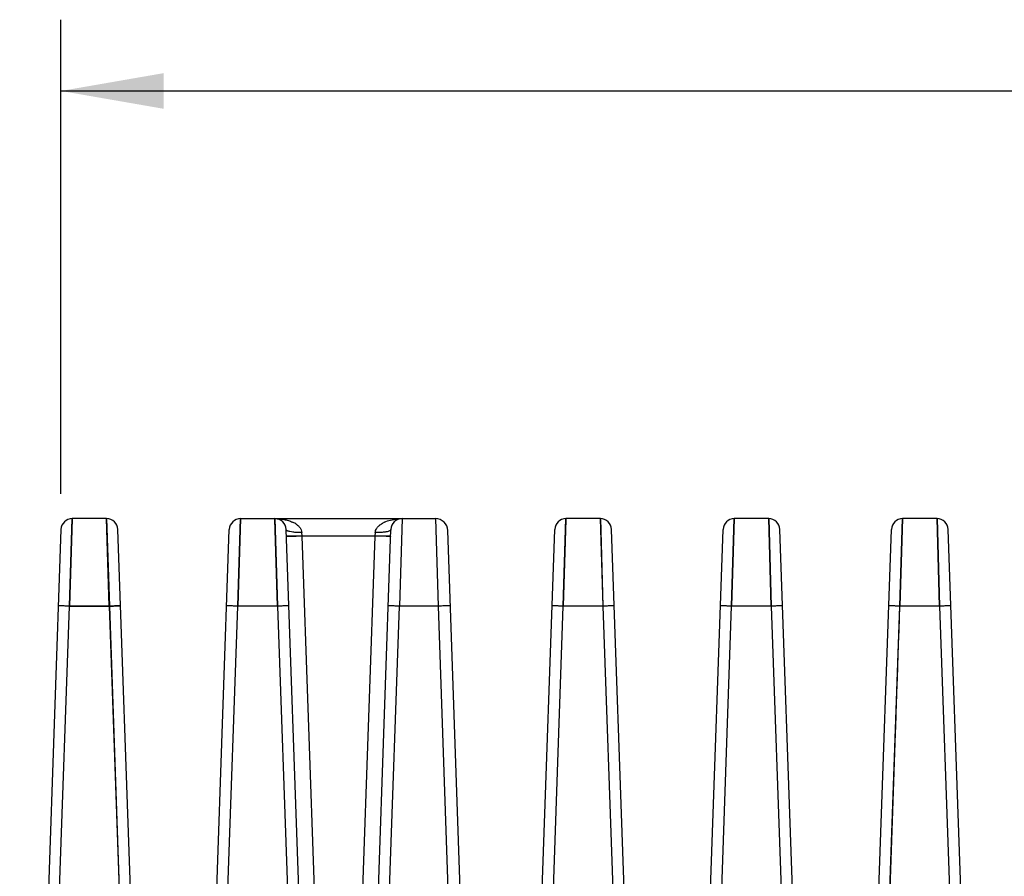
# Model space of a CAD drawing. Header units: inches. Extents: x 0 to 34, y 0 to 22.
# Tile 5 of 108: x 4.2 to 5.9, y 9.2 to 10.7. Entities that reach past the tile are written whole.
import ezdxf

# ---------------------------------------------------------------- set-up
doc = ezdxf.new("R2010")
doc.units = ezdxf.units.IN
doc.header["$LTSCALE"] = 1.87
doc.header["$MEASUREMENT"] = 0
doc.layers.get('0').update_dxf_attribs({"linetype": 'CONTINUOUS'})
doc.layers.add('DIMENSIONS', color=7, linetype='CONTINUOUS')
doc.styles.get("Standard").update_dxf_attribs({"font": 'txt', "width": 0.8})
doc.dimstyles.new('DIMSTYLE_1', dxfattribs={"dimtxt": 0.125, "dimasz": 0.18, "dimexe": 0.18, "dimexo": 0.0625, "dimgap": 0.09, "dimtad": 0, "dimtih": 1, "dimtoh": 1, "dimdec": 3, "dimzin": 4, "dimdsep": 46, "dimtxsty": 'STANDARD', "dimblk": '_FILLED', "dimblk1": '_FILLED', "dimblk2": '_FILLED', "dimcen": 0.09, "dimadec": 0, "dimazin": 0, "dimtp": 0.01, "dimtm": 0.01, "dimtfac": 1, "dimtdec": 3, "dimtofl": 0, "dimtmove": 0, "dimatfit": 3, "dimldrblk": '_FILLED', "dimfxl": 1, "dimtolj": 1, "dimtzin": 4, "dimarcsym": 0})

# ---------------------------------------------------------------- blocks, each defined once
blk = doc.blocks.new('_FILLED')
at = {"color": 0, "linetype": 'BYBLOCK'}
blk.add_solid([(0, 0), (-1, 0.1736), (-1, -0.1736)], dxfattribs=at)
blk = doc.blocks.new('*D1')
at = {"layer": 'DIMENSIONS', "color": 2, "linetype": 'CONTINUOUS'}
for p, q in [((4.2272, 9.8753), (4.2272, 10.7068)), ((12.1945, 9.7409), (12.1945, 10.7068)), ((4.2272, 10.5818), (7.4359, 10.5818)), ((12.1945, 10.5818), (8.9859, 10.5818))]:
    blk.add_line(p, q, dxfattribs=at)
at = {"layer": 'DIMENSIONS', "color": 2, "linetype": 'CONTINUOUS', "xscale": 0.18, "yscale": 0.18, "zscale": 0.18, "rotation": 180}
blk.add_blockref('_FILLED', (4.2272, 10.5818), dxfattribs=at)
at = {"layer": 'DIMENSIONS', "color": 2, "linetype": 'CONTINUOUS', "xscale": 0.18, "yscale": 0.18, "zscale": 0.18}
blk.add_blockref('_FILLED', (12.1945, 10.5818), dxfattribs=at)
at = {"layer": 'DIMENSIONS', "color": 2, "linetype": 'CONTINUOUS', "insert": (8.2109, 10.6443), "char_height": 0.125, "width": 1.425, "attachment_point": 2, "line_spacing_factor": 0.9}
blk.add_mtext('7.967{\\Ftxt.shx;\\W1.000000;\\H0.125000; }[202.37]', dxfattribs=at)

msp = doc.modelspace()

# ---------------------------------------------------------------- linework, layer by layer
at = {"color": 6, "linetype": 'CONTINUOUS'}
for p, q in [((4.2422, 9.6784), (4.2469, 9.8318)), ((4.2422, 9.6784), (4.2469, 9.8318)), ((4.2469, 9.8316), (4.2422, 9.6784)), ((4.2469, 9.8318), (4.2469, 9.8316)), ((4.3073, 9.8318), (4.2469, 9.8318)), ((4.312, 9.6784), (4.3073, 9.8318)), ((4.3073, 9.8318), (4.3121, 9.6784)), ((4.312, 9.6784), (4.3073, 9.8318)), ((4.5375, 9.6784), (4.5422, 9.8318)), ((4.5422, 9.8318), (4.5375, 9.6784)), ((4.5422, 9.8318), (4.5375, 9.6784)), ((4.5422, 9.8318), (4.8841, 9.8318)), ((4.6026, 9.8307), (4.6026, 9.8318)), ((4.6026, 9.8318), (4.6073, 9.6784)), ((4.6073, 9.6784), (4.6026, 9.8318)), ((4.6073, 9.6784), (4.6026, 9.8307)), ((4.8256, 9.8318), (4.8208, 9.6784)), ((4.8256, 9.8318), (4.8208, 9.6784)), ((4.8256, 9.8318), (4.8209, 9.6784)), ((4.8841, 9.8318), (4.8886, 9.6784)), ((4.8841, 9.8318), (4.8886, 9.6784)), ((4.8841, 9.8318), (4.8886, 9.6784)), ((5.1083, 9.6784), (5.113, 9.8318)), ((5.113, 9.8318), (5.1083, 9.6784)), ((5.113, 9.8306), (5.1083, 9.6784)), ((5.1734, 9.8318), (5.113, 9.8318)), ((5.113, 9.8318), (5.113, 9.8306)), ((5.1734, 9.8318), (5.178, 9.6784)), ((5.1781, 9.6784), (5.1734, 9.8318)), ((5.1734, 9.8318), (5.178, 9.6784)), ((5.4083, 9.8318), (5.4035, 9.6784)), ((5.4083, 9.8318), (5.4035, 9.6784)), ((5.4036, 9.6784), (5.4083, 9.8318)), ((5.4687, 9.8318), (5.4083, 9.8318)), ((5.4687, 9.8318), (5.4733, 9.6784)), ((5.4733, 9.6784), (5.4687, 9.8318)), ((5.4687, 9.8318), (5.4733, 9.6784)), ((5.6988, 9.6784), (5.7036, 9.8318)), ((5.7036, 9.8318), (5.6988, 9.6784)), ((5.7036, 9.8318), (5.6988, 9.6784)), ((5.764, 9.8318), (5.7036, 9.8318)), ((5.7686, 9.6784), (5.764, 9.8318)), ((5.7686, 9.6784), (5.764, 9.8318)), ((5.764, 9.8318), (5.7686, 9.6784)), ((4.2272, 9.8128), (4.1548, 7.7381)), ((4.3871, 8.0917), (4.327, 9.8128)), ((4.4626, 8.0989), (4.5225, 9.8128)), ((4.6812, 8.1231), (4.6222, 9.8128)), ((4.7472, 8.1311), (4.806, 9.8128)), ((4.9634, 8.16), (4.9058, 9.8109)), ((5.0356, 8.1601), (5.0934, 9.8128)), ((5.2503, 8.1758), (5.1931, 9.8128)), ((5.3319, 8.1875), (5.3886, 9.8128)), ((5.5446, 8.2019), (5.4884, 9.8128)), ((5.628, 8.2123), (5.6839, 9.8128)), ((5.8391, 8.2251), (5.7837, 9.8128)), ((4.8055, 9.8011), (4.6226, 9.8011)), ((4.6502, 9.8011), (4.6498, 9.8074)), ((4.691, 8.6342), (4.6502, 9.8011)), ((4.778, 9.8011), (4.7373, 8.6357)), ((4.7784, 9.8074), (4.778, 9.8011)), ((4.7975, 9.8006), (4.778, 9.8011)), ((4.2091, 8.7324), (4.2422, 9.6784)), ((4.2091, 8.7324), (4.2422, 9.6784)), ((4.2091, 8.7324), (4.2422, 9.6784)), ((4.312, 9.6784), (4.2422, 9.6784)), ((4.2422, 9.6784), (4.312, 9.6784)), ((4.312, 9.6784), (4.3446, 8.7476)), ((4.3121, 9.6784), (4.3444, 8.7542)), ((4.3121, 9.6784), (4.3444, 8.7542)), ((4.5052, 8.7543), (4.5375, 9.6784)), ((4.5052, 8.7543), (4.5375, 9.6784)), ((4.5052, 8.7543), (4.5375, 9.6784)), ((4.6073, 9.6784), (4.5375, 9.6784)), ((4.6072, 9.6784), (4.6568, 8.2578)), ((4.6073, 9.6784), (4.6569, 8.2578)), ((4.6073, 9.6784), (4.6569, 8.2578)), ((4.7713, 8.2601), (4.821, 9.6784)), ((4.7713, 8.2601), (4.8208, 9.6784)), ((4.7715, 8.2601), (4.821, 9.6784)), ((4.8886, 9.6784), (4.8208, 9.6784)), ((4.8886, 9.6784), (4.9209, 8.7547)), ((4.8886, 9.6784), (4.9209, 8.7547)), ((4.8886, 9.6784), (4.9209, 8.7547)), ((5.076, 8.7549), (5.1084, 9.6784)), ((5.076, 8.7549), (5.1083, 9.6784)), ((5.0762, 8.7549), (5.1083, 9.6784)), ((5.178, 9.6784), (5.1083, 9.6784)), ((5.178, 9.6784), (5.2103, 8.7551)), ((5.178, 9.6784), (5.2103, 8.7551)), ((5.178, 9.6784), (5.2103, 8.7551)), ((5.3713, 8.755), (5.4035, 9.6784)), ((5.3713, 8.755), (5.4036, 9.6784)), ((5.3713, 8.755), (5.4035, 9.6784)), ((5.4733, 9.6784), (5.4035, 9.6784)), ((5.4733, 9.6784), (5.5206, 8.3237)), ((5.4733, 9.6784), (5.5206, 8.3237)), ((5.4733, 9.6784), (5.5206, 8.3237)), ((5.6515, 8.3238), (5.6989, 9.6784)), ((5.6515, 8.3238), (5.6988, 9.6784)), ((5.7686, 9.6784), (5.6988, 9.6784)), ((5.7686, 9.6784), (5.8153, 8.3425)), ((5.7686, 9.6784), (5.8153, 8.3425)), ((5.7686, 9.6784), (5.8153, 8.3425))]:
    msp.add_line(p, q, dxfattribs=at)
for centre, radius, start, end in [((4.2469, 9.8121), 0.0197, 90.0006, 177.9951), ((4.3073, 9.8121), 0.0197, 2.0049, 89.9994), ((4.5422, 9.8121), 0.0197, 90.0006, 177.995), ((4.6026, 9.8121), 0.0197, 2.0049, 89.9994), ((4.8256, 9.8121), 0.0197, 90.0006, 177.9951), ((4.8256, 9.7444), 0.0873, 89.9831, 96.0613), ((4.8841, 9.8101), 0.0217, 2.0044, 89.9996), ((5.113, 9.8121), 0.0197, 90.0006, 177.9951), ((5.1734, 9.8121), 0.0197, 2.0052, 89.9994), ((5.4083, 9.8121), 0.0197, 90.0006, 177.9951), ((5.4687, 9.8121), 0.0197, 2.0052, 89.9994), ((5.7036, 9.8121), 0.0197, 90.0006, 177.9951), ((5.764, 9.8121), 0.0197, 2.0052, 89.9994), ((4.6131, 9.7814), 0.0487, 62.5319, 65.1887), ((4.616, 9.7869), 0.0425, 57.3768, 62.5748), ((4.815, 9.7816), 0.0485, 114.8543, 117.5642)]:
    msp.add_arc(centre, radius, start, end, dxfattribs=at)
for points, knots in [([(4.6026, 9.8318), (4.6079, 9.8318), (4.6158, 9.8311), (4.6261, 9.8286), (4.6311, 9.8267), (4.6336, 9.8256)], [0, 0, 0, 0, 0.498443, 0.748631, 1, 1, 1, 1]), ([(4.7946, 9.8256), (4.7981, 9.8272), (4.8052, 9.8296), (4.8127, 9.8309), (4.8164, 9.8313)], [0, 0, 0, 0, 0.501184, 1, 1, 1, 1]), ([(4.6244, 9.8104), (4.6241, 9.8106), (4.6236, 9.8109), (4.623, 9.8114), (4.6225, 9.8119), (4.6223, 9.8124), (4.6222, 9.8128)], [0, 0, 0, 0, 0.31923, 0.525009, 0.703489, 1, 1, 1, 1]), ([(4.6389, 9.8227), (4.6402, 9.8218), (4.6428, 9.82), (4.6462, 9.8166), (4.6488, 9.8124), (4.6497, 9.8091), (4.6498, 9.8074)], [0, 0, 0, 0, 0.24172, 0.487207, 0.738887, 1, 1, 1, 1]), ([(4.7784, 9.8074), (4.7785, 9.8087), (4.779, 9.8111), (4.7801, 9.8133), (4.7807, 9.8144)], [0, 0, 0, 0, 0.507292, 1, 1, 1, 1]), ([(4.7807, 9.8144), (4.781, 9.8148), (4.7822, 9.8166), (4.7837, 9.8182), (4.7849, 9.8193)], [0, 0, 0, 0, 0.253555, 1, 1, 1, 1]), ([(4.7849, 9.8193), (4.7855, 9.8198), (4.7879, 9.8218), (4.7905, 9.8235), (4.7926, 9.8246)], [0, 0, 0, 0, 0.252407, 1, 1, 1, 1]), ([(4.806, 9.8128), (4.8059, 9.8125), (4.8058, 9.8121), (4.8053, 9.8114), (4.8046, 9.8108), (4.8031, 9.8101), (4.8009, 9.8093), (4.7989, 9.8088), (4.7978, 9.8086)], [0, 0, 0, 0, 0.069653, 0.150517, 0.249004, 0.36681, 0.65615, 1, 1, 1, 1]), ([(4.6502, 9.8011), (4.6484, 9.801), (4.6449, 9.8009), (4.6398, 9.8008), (4.6351, 9.8007), (4.6315, 9.8006), (4.629, 9.8006), (4.6274, 9.8006), (4.626, 9.8006), (4.6248, 9.8006), (4.6239, 9.8007), (4.6233, 9.8007), (4.623, 9.8007), (4.6228, 9.8008), (4.6227, 9.8008), (4.6227, 9.8008), (4.6227, 9.8008)], [0, 0, 0, 0, 0.194423, 0.382172, 0.554901, 0.70618, 0.771954, 0.830341, 0.880803, 0.922802, 0.955868, 0.979776, 0.988253, 0.994401, 0.998242, 1, 1, 1, 1]), ([(4.6498, 9.8074), (4.647, 9.8073), (4.6417, 9.8073), (4.6346, 9.8079), (4.6296, 9.8087), (4.6264, 9.8096), (4.625, 9.8101), (4.6244, 9.8104)], [0, 0, 0, 0, 0.329029, 0.612705, 0.830459, 0.921932, 1, 1, 1, 1]), ([(4.7889, 9.8076), (4.7881, 9.8075), (4.7846, 9.8074), (4.7811, 9.8074), (4.7784, 9.8074)], [0, 0, 0, 0, 0.236755, 1, 1, 1, 1]), ([(4.7978, 9.8086), (4.7972, 9.8085), (4.7943, 9.808), (4.7913, 9.8077), (4.7889, 9.8076)], [0, 0, 0, 0, 0.214478, 1, 1, 1, 1]), ([(4.8055, 9.8008), (4.8055, 9.8008), (4.8055, 9.8008), (4.8054, 9.8008), (4.8052, 9.8007), (4.8048, 9.8007), (4.8041, 9.8007), (4.8032, 9.8006), (4.802, 9.8006), (4.8006, 9.8006), (4.7991, 9.8006), (4.798, 9.8006), (4.7975, 9.8006)], [0, 0, 0, 0, 0.006575, 0.021139, 0.044432, 0.076478, 0.165744, 0.28599, 0.433767, 0.605071, 0.795193, 1, 1, 1, 1]), ([(4.2422, 9.6784), (4.2409, 9.6784), (4.2384, 9.6785), (4.2348, 9.6786), (4.2314, 9.6787), (4.2288, 9.6787), (4.227, 9.6787), (4.2259, 9.6787), (4.2249, 9.6787), (4.2241, 9.6787), (4.2234, 9.6787), (4.223, 9.6787), (4.2228, 9.6786), (4.2226, 9.6786), (4.2226, 9.6786), (4.2225, 9.6786), (4.2225, 9.6786)], [0, 0, 0, 0, 0.193891, 0.381722, 0.554872, 0.706165, 0.771966, 0.830351, 0.880689, 0.922522, 0.955574, 0.979587, 0.988133, 0.994344, 0.998231, 1, 1, 1, 1]), ([(4.2422, 9.6784), (4.241, 9.6784), (4.2384, 9.6785), (4.2348, 9.6786), (4.2314, 9.6787), (4.2289, 9.6787), (4.2271, 9.6787), (4.2259, 9.6787), (4.2249, 9.6787), (4.2241, 9.6787), (4.2234, 9.6787), (4.223, 9.6787), (4.2228, 9.6786), (4.2226, 9.6786), (4.2226, 9.6786), (4.2225, 9.6786), (4.2225, 9.6786)], [0, 0, 0, 0, 0.193742, 0.381582, 0.55483, 0.706156, 0.771958, 0.830347, 0.8807, 0.922527, 0.955557, 0.979546, 0.988084, 0.994293, 0.99819, 1, 1, 1, 1]), ([(4.3316, 9.6786), (4.3316, 9.6786), (4.3316, 9.6786), (4.3315, 9.6786), (4.3314, 9.6786), (4.3312, 9.6787), (4.3307, 9.6787), (4.3301, 9.6787), (4.3293, 9.6787), (4.3283, 9.6787), (4.3271, 9.6787), (4.3253, 9.6787), (4.3228, 9.6787), (4.3194, 9.6786), (4.3158, 9.6785), (4.3133, 9.6784), (4.312, 9.6784)], [0, 0, 0, 0, 0.001771, 0.005651, 0.011851, 0.020382, 0.044363, 0.077384, 0.119197, 0.169529, 0.227901, 0.293687, 0.444989, 0.618228, 0.806118, 1, 1, 1, 1]), ([(4.3316, 9.6786), (4.3316, 9.6786), (4.3316, 9.6786), (4.3315, 9.6786), (4.3314, 9.6786), (4.3312, 9.6787), (4.3307, 9.6787), (4.3301, 9.6787), (4.3293, 9.6787), (4.3283, 9.6787), (4.3272, 9.6787), (4.3254, 9.6787), (4.3228, 9.6787), (4.3195, 9.6786), (4.3159, 9.6785), (4.3134, 9.6784), (4.3121, 9.6784)], [0, 0, 0, 0, 0.001763, 0.005634, 0.01182, 0.020333, 0.044268, 0.077236, 0.118995, 0.169275, 0.227591, 0.293325, 0.444562, 0.617829, 0.805848, 1, 1, 1, 1]), ([(4.3121, 9.6784), (4.3134, 9.6784), (4.3159, 9.6785), (4.3195, 9.6786), (4.3228, 9.6787), (4.3254, 9.6787), (4.3272, 9.6787), (4.3283, 9.6787), (4.3293, 9.6787), (4.3301, 9.6787), (4.3307, 9.6787), (4.3312, 9.6787), (4.3314, 9.6786), (4.3315, 9.6786), (4.3316, 9.6786), (4.3316, 9.6786), (4.3316, 9.6786)], [0, 0, 0, 0, 0.194121, 0.382022, 0.555142, 0.70638, 0.772148, 0.830497, 0.880796, 0.922591, 0.955609, 0.979598, 0.988136, 0.994341, 0.998227, 1, 1, 1, 1]), ([(4.5375, 9.6784), (4.5362, 9.6784), (4.5337, 9.6785), (4.5301, 9.6786), (4.5267, 9.6787), (4.5241, 9.6787), (4.5223, 9.6787), (4.5212, 9.6787), (4.5202, 9.6787), (4.5194, 9.6787), (4.5187, 9.6787), (4.5183, 9.6787), (4.518, 9.6786), (4.5179, 9.6786), (4.5178, 9.6786), (4.5178, 9.6786), (4.5178, 9.6786)], [0, 0, 0, 0, 0.193779, 0.381566, 0.554717, 0.706041, 0.771863, 0.830271, 0.88063, 0.922482, 0.955551, 0.979577, 0.988127, 0.994341, 0.99823, 1, 1, 1, 1]), ([(4.5375, 9.6784), (4.5362, 9.6784), (4.5337, 9.6785), (4.5301, 9.6786), (4.5267, 9.6787), (4.5241, 9.6787), (4.5223, 9.6787), (4.5212, 9.6787), (4.5202, 9.6787), (4.5194, 9.6787), (4.5187, 9.6787), (4.5183, 9.6787), (4.518, 9.6786), (4.5179, 9.6786), (4.5178, 9.6786), (4.5178, 9.6786), (4.5178, 9.6786)], [0, 0, 0, 0, 0.193741, 0.381579, 0.554824, 0.706149, 0.771951, 0.83034, 0.880692, 0.92252, 0.955552, 0.979543, 0.988081, 0.99429, 0.998188, 1, 1, 1, 1]), ([(4.6269, 9.6786), (4.6269, 9.6786), (4.6269, 9.6786), (4.6268, 9.6786), (4.6267, 9.6786), (4.6264, 9.6787), (4.626, 9.6787), (4.6254, 9.6787), (4.6245, 9.6787), (4.6235, 9.6787), (4.6224, 9.6787), (4.6206, 9.6787), (4.618, 9.6787), (4.6146, 9.6786), (4.611, 9.6785), (4.6085, 9.6784), (4.6072, 9.6784)], [0, 0, 0, 0, 0.001766, 0.005645, 0.011844, 0.020376, 0.044362, 0.077395, 0.119227, 0.169586, 0.227982, 0.293791, 0.445138, 0.618413, 0.806267, 1, 1, 1, 1]), ([(4.821, 9.6784), (4.8197, 9.6784), (4.8172, 9.6785), (4.8135, 9.6786), (4.8102, 9.6787), (4.8076, 9.6787), (4.8058, 9.6787), (4.8046, 9.6787), (4.8037, 9.6787), (4.8028, 9.6787), (4.8022, 9.6787), (4.8018, 9.6787), (4.8015, 9.6786), (4.8014, 9.6786), (4.8013, 9.6786), (4.8013, 9.6786), (4.8013, 9.6786)], [0, 0, 0, 0, 0.193745, 0.381586, 0.554834, 0.706162, 0.771964, 0.830354, 0.880706, 0.922534, 0.955565, 0.979554, 0.988092, 0.994299, 0.998194, 1, 1, 1, 1]), ([(4.821, 9.6784), (4.8197, 9.6784), (4.8172, 9.6785), (4.8136, 9.6786), (4.8102, 9.6787), (4.8076, 9.6787), (4.8058, 9.6787), (4.8047, 9.6787), (4.8037, 9.6787), (4.8028, 9.6787), (4.8022, 9.6787), (4.8018, 9.6787), (4.8015, 9.6786), (4.8014, 9.6786), (4.8013, 9.6786), (4.8013, 9.6786), (4.8013, 9.6786)], [0, 0, 0, 0, 0.193714, 0.381583, 0.554887, 0.706232, 0.772033, 0.830422, 0.880778, 0.92261, 0.955642, 0.979629, 0.988161, 0.99436, 0.998238, 1, 1, 1, 1]), ([(4.9104, 9.6786), (4.9104, 9.6786), (4.9103, 9.6786), (4.9103, 9.6786), (4.9101, 9.6787), (4.9099, 9.6787), (4.9094, 9.6787), (4.9087, 9.6788), (4.9078, 9.6788), (4.9067, 9.6788), (4.9054, 9.6788), (4.9034, 9.6788), (4.9006, 9.6787), (4.8969, 9.6787), (4.8928, 9.6785), (4.8901, 9.6785), (4.8886, 9.6784)], [0, 0, 0, 0, 0.001766, 0.005614, 0.011769, 0.020254, 0.04418, 0.077268, 0.119281, 0.169747, 0.228139, 0.29393, 0.445249, 0.618023, 0.805761, 1, 1, 1, 1]), ([(5.1084, 9.6784), (5.1071, 9.6784), (5.1046, 9.6785), (5.1009, 9.6786), (5.0976, 9.6787), (5.095, 9.6787), (5.0932, 9.6787), (5.092, 9.6787), (5.0911, 9.6787), (5.0902, 9.6787), (5.0896, 9.6787), (5.0892, 9.6787), (5.0889, 9.6786), (5.0888, 9.6786), (5.0887, 9.6786), (5.0887, 9.6786), (5.0887, 9.6786)], [0, 0, 0, 0, 0.193745, 0.381585, 0.554833, 0.706161, 0.771963, 0.830353, 0.880705, 0.922533, 0.955564, 0.979553, 0.988091, 0.994298, 0.998194, 1, 1, 1, 1]), ([(5.1083, 9.6784), (5.107, 9.6784), (5.1045, 9.6785), (5.1009, 9.6786), (5.0975, 9.6787), (5.095, 9.6787), (5.0932, 9.6787), (5.092, 9.6787), (5.091, 9.6787), (5.0902, 9.6787), (5.0896, 9.6787), (5.0892, 9.6787), (5.0889, 9.6786), (5.0888, 9.6786), (5.0887, 9.6786), (5.0887, 9.6786), (5.0887, 9.6786)], [0, 0, 0, 0, 0.19403, 0.38192, 0.555071, 0.706329, 0.772105, 0.830463, 0.880775, 0.922582, 0.955613, 0.979609, 0.988148, 0.994353, 0.998235, 1, 1, 1, 1]), ([(5.1978, 9.6786), (5.1978, 9.6786), (5.1978, 9.6786), (5.1977, 9.6786), (5.1976, 9.6786), (5.1973, 9.6787), (5.1969, 9.6787), (5.1962, 9.6787), (5.1954, 9.6787), (5.1944, 9.6787), (5.1933, 9.6787), (5.1914, 9.6787), (5.1889, 9.6787), (5.1855, 9.6786), (5.1818, 9.6785), (5.1793, 9.6784), (5.178, 9.6784)], [0, 0, 0, 0, 0.001771, 0.005654, 0.011857, 0.020395, 0.044395, 0.077445, 0.119299, 0.169681, 0.228104, 0.293939, 0.445317, 0.618579, 0.806377, 1, 1, 1, 1]), ([(5.1978, 9.6786), (5.1978, 9.6786), (5.1978, 9.6786), (5.1977, 9.6786), (5.1976, 9.6786), (5.1973, 9.6787), (5.1969, 9.6787), (5.1962, 9.6787), (5.1954, 9.6787), (5.1944, 9.6787), (5.1933, 9.6787), (5.1914, 9.6787), (5.1889, 9.6787), (5.1855, 9.6786), (5.1818, 9.6785), (5.1793, 9.6784), (5.178, 9.6784)], [0, 0, 0, 0, 0.001769, 0.005645, 0.011839, 0.020363, 0.044331, 0.077347, 0.11917, 0.169522, 0.227897, 0.293685, 0.445049, 0.618448, 0.806354, 1, 1, 1, 1]), ([(5.4036, 9.6784), (5.4024, 9.6784), (5.3999, 9.6785), (5.3962, 9.6786), (5.3928, 9.6787), (5.3903, 9.6787), (5.3885, 9.6787), (5.3873, 9.6787), (5.3863, 9.6787), (5.3855, 9.6787), (5.3849, 9.6787), (5.3844, 9.6787), (5.3842, 9.6786), (5.3841, 9.6786), (5.384, 9.6786), (5.3839, 9.6786), (5.3839, 9.6786)], [0, 0, 0, 0, 0.193744, 0.381584, 0.554832, 0.706159, 0.771962, 0.830352, 0.880704, 0.922532, 0.955563, 0.979552, 0.988089, 0.994298, 0.998193, 1, 1, 1, 1]), ([(5.4035, 9.6784), (5.4023, 9.6784), (5.3998, 9.6785), (5.3961, 9.6786), (5.3928, 9.6787), (5.3902, 9.6787), (5.3884, 9.6787), (5.3873, 9.6787), (5.3863, 9.6787), (5.3855, 9.6787), (5.3849, 9.6787), (5.3844, 9.6787), (5.3842, 9.6786), (5.3841, 9.6786), (5.384, 9.6786), (5.3839, 9.6786), (5.3839, 9.6786)], [0, 0, 0, 0, 0.194007, 0.381887, 0.555038, 0.706302, 0.772082, 0.830445, 0.880761, 0.922573, 0.955607, 0.979606, 0.988146, 0.994352, 0.998235, 1, 1, 1, 1]), ([(5.4931, 9.6786), (5.4931, 9.6786), (5.493, 9.6786), (5.493, 9.6786), (5.4928, 9.6786), (5.4926, 9.6787), (5.4922, 9.6787), (5.4915, 9.6787), (5.4907, 9.6787), (5.4897, 9.6787), (5.4885, 9.6787), (5.4867, 9.6787), (5.4841, 9.6787), (5.4808, 9.6786), (5.4771, 9.6785), (5.4746, 9.6784), (5.4733, 9.6784)], [0, 0, 0, 0, 0.001769, 0.005644, 0.011837, 0.02036, 0.044325, 0.077338, 0.119157, 0.169504, 0.227875, 0.293659, 0.445017, 0.618415, 0.806331, 1, 1, 1, 1]), ([(5.6517, 8.3238), (5.6555, 8.4367), (5.6632, 8.6625), (5.6751, 9.0011), (5.687, 9.3398), (5.6949, 9.5655), (5.6989, 9.6784)], [0, 0, 0, 0, 0.25, 0.5, 0.75, 1, 1, 1, 1]), ([(5.6989, 9.6784), (5.6976, 9.6784), (5.6951, 9.6785), (5.6915, 9.6786), (5.6881, 9.6787), (5.6856, 9.6787), (5.6837, 9.6787), (5.6826, 9.6787), (5.6816, 9.6787), (5.6808, 9.6787), (5.6801, 9.6787), (5.6797, 9.6787), (5.6795, 9.6786), (5.6793, 9.6786), (5.6793, 9.6786), (5.6792, 9.6786), (5.6792, 9.6786)], [0, 0, 0, 0, 0.193744, 0.381584, 0.554831, 0.706158, 0.771961, 0.83035, 0.880703, 0.92253, 0.955561, 0.979551, 0.988088, 0.994297, 0.998193, 1, 1, 1, 1]), ([(5.6989, 9.6784), (5.6976, 9.6784), (5.6951, 9.6785), (5.6915, 9.6786), (5.6881, 9.6787), (5.6856, 9.6787), (5.6837, 9.6787), (5.6826, 9.6787), (5.6816, 9.6787), (5.6808, 9.6787), (5.6801, 9.6787), (5.6797, 9.6787), (5.6795, 9.6786), (5.6793, 9.6786), (5.6793, 9.6786), (5.6792, 9.6786), (5.6792, 9.6786)], [0, 0, 0, 0, 0.193825, 0.381725, 0.555011, 0.706334, 0.772123, 0.830497, 0.880836, 0.922651, 0.955668, 0.979641, 0.988168, 0.994363, 0.998238, 1, 1, 1, 1]), ([(5.6988, 9.6784), (5.6976, 9.6784), (5.6951, 9.6785), (5.6914, 9.6786), (5.6881, 9.6787), (5.6855, 9.6787), (5.6837, 9.6787), (5.6826, 9.6787), (5.6816, 9.6787), (5.6808, 9.6787), (5.6801, 9.6787), (5.6797, 9.6787), (5.6795, 9.6786), (5.6793, 9.6786), (5.6793, 9.6786), (5.6792, 9.6786), (5.6792, 9.6786)], [0, 0, 0, 0, 0.193984, 0.381854, 0.555005, 0.706275, 0.77206, 0.830427, 0.880748, 0.922564, 0.955601, 0.979603, 0.988144, 0.994351, 0.998234, 1, 1, 1, 1]), ([(5.7883, 9.6786), (5.7883, 9.6786), (5.7883, 9.6786), (5.7882, 9.6786), (5.7881, 9.6786), (5.7879, 9.6787), (5.7874, 9.6787), (5.7868, 9.6787), (5.786, 9.6787), (5.785, 9.6787), (5.7838, 9.6787), (5.782, 9.6787), (5.7794, 9.6787), (5.776, 9.6786), (5.7724, 9.6785), (5.7699, 9.6784), (5.7686, 9.6784)], [0, 0, 0, 0, 0.001768, 0.005643, 0.011835, 0.020357, 0.04432, 0.077329, 0.119144, 0.169487, 0.227854, 0.293633, 0.444985, 0.618383, 0.806308, 1, 1, 1, 1])]:
    msp.add_open_spline(points, degree=3, knots=knots, dxfattribs=at)

# ---------------------------------------------------------------- dimensions: what is measured, and where the dimension line sits
at = {"layer": 'DIMENSIONS', "color": 2, "linetype": 'CONTINUOUS'}
dim = msp.add_linear_dim(base=(12.1945, 10.5818), p1=(4.2272, 9.8753), p2=(12.1945, 9.7409), dimstyle='DIMSTYLE_1', dxfattribs=at)
dim.commit()
dim.dimension.update_dxf_attribs({"geometry": '*D1', "text_midpoint": (8.0609, 10.5818), "dimtype": 160})

doc.saveas('drawing.dxf')
